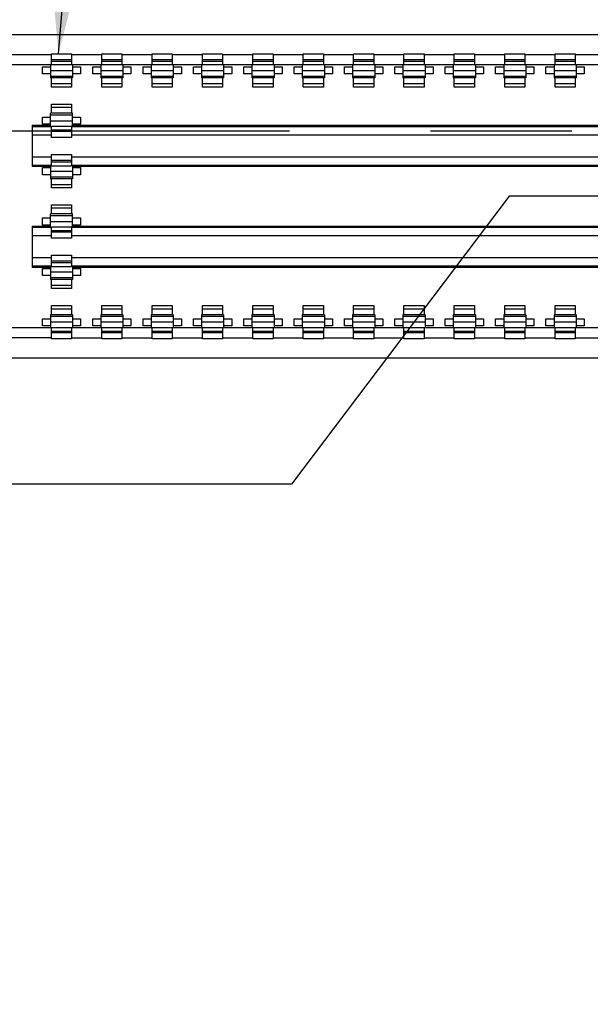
# Model space of a CAD drawing. Header units: inches. Extents: x -4.5 to 34, y 0 to 22.
# Tile 31 of 41: x 23.802 to 24.368, y 15.172 to 16.149. Entities that reach past the tile are written whole.
import ezdxf

# ---------------------------------------------------------------- set-up
doc = ezdxf.new("R2010")
doc.units = ezdxf.units.IN
doc.header["$LTSCALE"] = 1.87
doc.header["$MEASUREMENT"] = 0
doc.linetypes.add('CENTER', pattern=[0.6, 0.375, -0.075, 0.075, -0.075])
doc.layers.get('0').update_dxf_attribs({"linetype": 'CONTINUOUS'})
for name, color, linetype in [('02___PRT_ALL_AXES', 7, 'CONTINUOUS'), ('DETAIL', 7, 'CONTINUOUS'), ('DIMENSIONS', 7, 'CONTINUOUS')]:
    doc.layers.add(name, color=color, linetype=linetype)
doc.styles.get("Standard").update_dxf_attribs({"font": 'txt', "width": 0.8})
doc.dimstyles.new('DIMSTYLE_2', dxfattribs={"dimtxt": 0.125, "dimasz": 0.18, "dimexe": 0.125, "dimexo": 0.0625, "dimgap": 0.09, "dimtad": 0, "dimtih": 1, "dimtoh": 1, "dimdec": 3, "dimzin": 4, "dimdsep": 46, "dimtxsty": 'STANDARD', "dimblk": '_FILLED', "dimblk1": '_FILLED', "dimblk2": '_FILLED', "dimcen": 0.09, "dimadec": 0, "dimazin": 0, "dimtp": 0.01, "dimtm": 0.01, "dimtfac": 1, "dimtdec": 3, "dimtofl": 0, "dimtmove": 0, "dimatfit": 3, "dimldrblk": '_FILLED', "dimfxl": 1, "dimtolj": 1, "dimtzin": 4, "dimarcsym": 0})
doc.dimstyles.get("Standard").update_dxf_attribs({"dimtxt": 0.125, "dimasz": 0.18, "dimexe": 0.125, "dimexo": 0.0625, "dimgap": 0.09, "dimtad": 0, "dimtih": 1, "dimtoh": 1, "dimdec": 3, "dimzin": 4, "dimdsep": 46, "dimtxsty": 'STANDARD', "dimblk": '_FILLED', "dimblk1": '_FILLED', "dimblk2": '_FILLED', "dimcen": 0.09, "dimadec": 0, "dimazin": 0, "dimtol": 1, "dimtp": 0.01, "dimtm": 0.01, "dimtfac": 1, "dimtdec": 3, "dimtofl": 0, "dimtmove": 0, "dimatfit": 3, "dimldrblk": '_FILLED', "dimfxl": 1, "dimtolj": 1, "dimtzin": 4, "dimarcsym": 0})

# ---------------------------------------------------------------- blocks, each defined once
blk = doc.blocks.new('*D60')
at = {"layer": 'DIMENSIONS', "color": 2, "linetype": 'CONTINUOUS'}
for p, q in [((24.28778, 15.97401), (24.07146, 15.68826)), ((24.63053, 15.97401), (24.28778, 15.97401)), ((24.07146, 15.68826), (22.50494, 15.68826))]:
    blk.add_line(p, q, dxfattribs=at)
at = {"layer": 'DIMENSIONS', "color": 2, "linetype": 'CONTINUOUS', "insert": (22.44244, 15.75076), "char_height": 0.125, "width": 1.325, "attachment_point": 3, "line_spacing_factor": 0.9}
blk.add_mtext('3.809{\\Ftxt.shx;\\W1.000000;\\H0.125000; }[96.75]', dxfattribs=at)
blk = doc.blocks.new('_FILLED')
at = {"color": 0, "linetype": 'BYBLOCK'}
blk.add_solid([(0, 0), (-1, 0.1736), (-1, -0.1736)], dxfattribs=at)
blk = doc.blocks.new('*D64')
at = {"layer": 'DIMENSIONS', "color": 2, "linetype": 'CONTINUOUS'}
blk.add_line((24.81805, 16.16153), (24.81805, 16.90251), dxfattribs=at)
at = {"layer": 'DIMENSIONS', "color": 2, "linetype": 'CONTINUOUS', "insert": (24.75555, 16.96501), "char_height": 0.125, "width": 1.325, "attachment_point": 1, "rotation": 90, "line_spacing_factor": 0.9}
blk.add_mtext('1.576{\\Ftxt.shx;\\W1.000000;\\H0.125000; }[40.03]', dxfattribs=at)

msp = doc.modelspace()

# ---------------------------------------------------------------- linework, layer by layer
at = {"color": 7, "linetype": 'CONTINUOUS'}
for p, q in [((23.72019, 16.13435), (25.94919, 16.13435)), ((23.83319, 16.11435), (23.74319, 16.11435)), ((23.83319, 16.10435), (23.83319, 16.11535)), ((23.83319, 16.11535), (23.85319, 16.11535)), ((23.85319, 16.11535), (23.85319, 16.10435)), ((23.88319, 16.11435), (23.85319, 16.11435)), ((23.88319, 16.10435), (23.88319, 16.11535)), ((23.88319, 16.11535), (23.90319, 16.11535)), ((23.90319, 16.11535), (23.90319, 16.10435)), ((23.93319, 16.11435), (23.90319, 16.11435)), ((23.93319, 16.10435), (23.93319, 16.11535)), ((23.93319, 16.11535), (23.95319, 16.11535)), ((23.95319, 16.11535), (23.95319, 16.10435)), ((23.98319, 16.11435), (23.95319, 16.11435)), ((23.98319, 16.10435), (23.98319, 16.11535)), ((23.98319, 16.11535), (24.00319, 16.11535)), ((24.00319, 16.11535), (24.00319, 16.10435)), ((24.03319, 16.11435), (24.00319, 16.11435)), ((24.03319, 16.10435), (24.03319, 16.11535)), ((24.03319, 16.11535), (24.05319, 16.11535)), ((24.05319, 16.11535), (24.05319, 16.10435)), ((24.08319, 16.11435), (24.05319, 16.11435)), ((24.08319, 16.10435), (24.08319, 16.11535)), ((24.08319, 16.11535), (24.10319, 16.11535)), ((24.10319, 16.11535), (24.10319, 16.10435)), ((24.13319, 16.11435), (24.10319, 16.11435)), ((24.13319, 16.10435), (24.13319, 16.11535)), ((24.13319, 16.11535), (24.15319, 16.11535)), ((24.15319, 16.11535), (24.15319, 16.10435)), ((24.18319, 16.11435), (24.15319, 16.11435)), ((24.18319, 16.10435), (24.18319, 16.11535)), ((24.18319, 16.11535), (24.20319, 16.11535)), ((24.20319, 16.11535), (24.20319, 16.10435)), ((24.23319, 16.11435), (24.20319, 16.11435)), ((24.23319, 16.10435), (24.23319, 16.11535)), ((24.23319, 16.11535), (24.25319, 16.11535)), ((24.25319, 16.11535), (24.25319, 16.10435)), ((24.28319, 16.11435), (24.25319, 16.11435)), ((24.28319, 16.10435), (24.28319, 16.11535)), ((24.28319, 16.11535), (24.30319, 16.11535)), ((24.30319, 16.11535), (24.30319, 16.10435)), ((24.33319, 16.11435), (24.30319, 16.11435)), ((24.33319, 16.10435), (24.33319, 16.11535)), ((24.33319, 16.11535), (24.35319, 16.11535)), ((24.35319, 16.11535), (24.35319, 16.10435)), ((24.38319, 16.11435), (24.35319, 16.11435)), ((25.92319, 16.10435), (23.75319, 16.10435)), ((23.83219, 16.10418), (23.83219, 16.09135)), ((23.85319, 16.10935), (23.83319, 16.10935)), ((23.83319, 16.10809), (23.85319, 16.10809)), ((23.85419, 16.10418), (23.85419, 16.09138)), ((23.88219, 16.10418), (23.88219, 16.09135)), ((23.90319, 16.10935), (23.88319, 16.10935)), ((23.88319, 16.10809), (23.90319, 16.10809)), ((23.90419, 16.10418), (23.90419, 16.09138)), ((23.93219, 16.10418), (23.93219, 16.09135)), ((23.95319, 16.10935), (23.93319, 16.10935)), ((23.93319, 16.10809), (23.95319, 16.10809)), ((23.95419, 16.10418), (23.95419, 16.09138)), ((23.98219, 16.10418), (23.98219, 16.09135)), ((24.00319, 16.10935), (23.98319, 16.10935)), ((23.98319, 16.10809), (24.00319, 16.10809)), ((24.00419, 16.10418), (24.00419, 16.09138)), ((24.03219, 16.10418), (24.03219, 16.09135)), ((24.05319, 16.10935), (24.03319, 16.10935)), ((24.03319, 16.10809), (24.05319, 16.10809)), ((24.05419, 16.10418), (24.05419, 16.09138)), ((24.08219, 16.10418), (24.08219, 16.09135)), ((24.10319, 16.10935), (24.08319, 16.10935)), ((24.08319, 16.10809), (24.10319, 16.10809)), ((24.10419, 16.10418), (24.10419, 16.09138)), ((24.13219, 16.10418), (24.13219, 16.09135)), ((24.15319, 16.10935), (24.13319, 16.10935)), ((24.13319, 16.10809), (24.15319, 16.10809)), ((24.15419, 16.10418), (24.15419, 16.09138)), ((24.18219, 16.10418), (24.18219, 16.09135)), ((24.20319, 16.10935), (24.18319, 16.10935)), ((24.18319, 16.10809), (24.20319, 16.10809)), ((24.20419, 16.10418), (24.20419, 16.09138)), ((24.23219, 16.10418), (24.23219, 16.09135)), ((24.25319, 16.10935), (24.23319, 16.10935)), ((24.23319, 16.10809), (24.25319, 16.10809)), ((24.25419, 16.10418), (24.25419, 16.09138)), ((24.28219, 16.10418), (24.28219, 16.09135)), ((24.30319, 16.10935), (24.28319, 16.10935)), ((24.28319, 16.10809), (24.30319, 16.10809)), ((24.30419, 16.10418), (24.30419, 16.09138)), ((24.33219, 16.10418), (24.33219, 16.09135)), ((24.35319, 16.10935), (24.33319, 16.10935)), ((24.33319, 16.10809), (24.35319, 16.10809)), ((24.35419, 16.10418), (24.35419, 16.09138)), ((23.82419, 16.09535), (23.82419, 16.10235)), ((23.82419, 16.10235), (23.83219, 16.10235)), ((23.83219, 16.09535), (23.82419, 16.09535)), ((23.83219, 16.09884), (23.85419, 16.09884)), ((23.85419, 16.10235), (23.86219, 16.10235)), ((23.86219, 16.09535), (23.85419, 16.09535)), ((23.86219, 16.10235), (23.86219, 16.09535)), ((23.87419, 16.09535), (23.87419, 16.10235)), ((23.87419, 16.10235), (23.88219, 16.10235)), ((23.88219, 16.09535), (23.87419, 16.09535)), ((23.88219, 16.09884), (23.90419, 16.09884)), ((23.90419, 16.10235), (23.91219, 16.10235)), ((23.91219, 16.09535), (23.90419, 16.09535)), ((23.91219, 16.10235), (23.91219, 16.09535)), ((23.92419, 16.09535), (23.92419, 16.10235)), ((23.92419, 16.10235), (23.93219, 16.10235)), ((23.93219, 16.09535), (23.92419, 16.09535)), ((23.93219, 16.09884), (23.95419, 16.09884)), ((23.95419, 16.10235), (23.96219, 16.10235)), ((23.96219, 16.09535), (23.95419, 16.09535)), ((23.96219, 16.10235), (23.96219, 16.09535)), ((23.97419, 16.09535), (23.97419, 16.10235)), ((23.97419, 16.10235), (23.98219, 16.10235)), ((23.98219, 16.09535), (23.97419, 16.09535)), ((23.98219, 16.09884), (24.00419, 16.09884)), ((24.00419, 16.10235), (24.01219, 16.10235)), ((24.01219, 16.09535), (24.00419, 16.09535)), ((24.01219, 16.10235), (24.01219, 16.09535)), ((24.02419, 16.09535), (24.02419, 16.10235)), ((24.02419, 16.10235), (24.03219, 16.10235)), ((24.03219, 16.09535), (24.02419, 16.09535)), ((24.03219, 16.09884), (24.05419, 16.09884)), ((24.05419, 16.10235), (24.06219, 16.10235)), ((24.06219, 16.09535), (24.05419, 16.09535)), ((24.06219, 16.10235), (24.06219, 16.09535)), ((24.07419, 16.09535), (24.07419, 16.10235)), ((24.07419, 16.10235), (24.08219, 16.10235)), ((24.08219, 16.09535), (24.07419, 16.09535)), ((24.08219, 16.09884), (24.10419, 16.09884)), ((24.10419, 16.10235), (24.11219, 16.10235)), ((24.11219, 16.09535), (24.10419, 16.09535)), ((24.11219, 16.10235), (24.11219, 16.09535)), ((24.12419, 16.09535), (24.12419, 16.10235)), ((24.12419, 16.10235), (24.13219, 16.10235)), ((24.13219, 16.09535), (24.12419, 16.09535)), ((24.13219, 16.09884), (24.15419, 16.09884)), ((24.15419, 16.10235), (24.16219, 16.10235)), ((24.16219, 16.09535), (24.15419, 16.09535)), ((24.16219, 16.10235), (24.16219, 16.09535)), ((24.17419, 16.09535), (24.17419, 16.10235)), ((24.17419, 16.10235), (24.18219, 16.10235)), ((24.18219, 16.09535), (24.17419, 16.09535)), ((24.18219, 16.09884), (24.20419, 16.09884)), ((24.20419, 16.10235), (24.21219, 16.10235)), ((24.21219, 16.09535), (24.20419, 16.09535)), ((24.21219, 16.10235), (24.21219, 16.09535)), ((24.22419, 16.09535), (24.22419, 16.10235)), ((24.22419, 16.10235), (24.23219, 16.10235)), ((24.23219, 16.09535), (24.22419, 16.09535)), ((24.23219, 16.09884), (24.25419, 16.09884)), ((24.25419, 16.10235), (24.26219, 16.10235)), ((24.26219, 16.09535), (24.25419, 16.09535)), ((24.26219, 16.10235), (24.26219, 16.09535)), ((24.27419, 16.09535), (24.27419, 16.10235)), ((24.27419, 16.10235), (24.28219, 16.10235)), ((24.28219, 16.09535), (24.27419, 16.09535)), ((24.28219, 16.09884), (24.30419, 16.09884)), ((24.30419, 16.10235), (24.31219, 16.10235)), ((24.31219, 16.09535), (24.30419, 16.09535)), ((24.31219, 16.10235), (24.31219, 16.09535)), ((24.32419, 16.09535), (24.32419, 16.10235)), ((24.32419, 16.10235), (24.33219, 16.10235)), ((24.33219, 16.09535), (24.32419, 16.09535)), ((24.33219, 16.09884), (24.35419, 16.09884)), ((24.35419, 16.10235), (24.36219, 16.10235)), ((24.36219, 16.09535), (24.35419, 16.09535)), ((24.36219, 16.10235), (24.36219, 16.09535)), ((23.85419, 16.09289), (23.83219, 16.09289)), ((23.85419, 16.09135), (23.83219, 16.09135)), ((23.83319, 16.08235), (23.83319, 16.09135)), ((23.85319, 16.08535), (23.83319, 16.08535)), ((23.85319, 16.09135), (23.85319, 16.08235)), ((23.90419, 16.09289), (23.88219, 16.09289)), ((23.90419, 16.09135), (23.88219, 16.09135)), ((23.88319, 16.08235), (23.88319, 16.09135)), ((23.90319, 16.08535), (23.88319, 16.08535)), ((23.90319, 16.09135), (23.90319, 16.08235)), ((23.95419, 16.09289), (23.93219, 16.09289)), ((23.95419, 16.09135), (23.93219, 16.09135)), ((23.93319, 16.08235), (23.93319, 16.09135)), ((23.95319, 16.08535), (23.93319, 16.08535)), ((23.95319, 16.09135), (23.95319, 16.08235)), ((24.00419, 16.09289), (23.98219, 16.09289)), ((24.00419, 16.09135), (23.98219, 16.09135)), ((23.98319, 16.08235), (23.98319, 16.09135)), ((24.00319, 16.08535), (23.98319, 16.08535)), ((24.00319, 16.09135), (24.00319, 16.08235)), ((24.05419, 16.09289), (24.03219, 16.09289)), ((24.05419, 16.09135), (24.03219, 16.09135)), ((24.03319, 16.08235), (24.03319, 16.09135)), ((24.05319, 16.08535), (24.03319, 16.08535)), ((24.05319, 16.09135), (24.05319, 16.08235)), ((24.10419, 16.09289), (24.08219, 16.09289)), ((24.10419, 16.09135), (24.08219, 16.09135)), ((24.08319, 16.08235), (24.08319, 16.09135)), ((24.10319, 16.08535), (24.08319, 16.08535)), ((24.10319, 16.09135), (24.10319, 16.08235)), ((24.15419, 16.09289), (24.13219, 16.09289)), ((24.15419, 16.09135), (24.13219, 16.09135)), ((24.13319, 16.08235), (24.13319, 16.09135)), ((24.15319, 16.08535), (24.13319, 16.08535)), ((24.15319, 16.09135), (24.15319, 16.08235)), ((24.20419, 16.09289), (24.18219, 16.09289)), ((24.20419, 16.09135), (24.18219, 16.09135)), ((24.18319, 16.08235), (24.18319, 16.09135)), ((24.20319, 16.08535), (24.18319, 16.08535)), ((24.20319, 16.09135), (24.20319, 16.08235)), ((24.25419, 16.09289), (24.23219, 16.09289)), ((24.25419, 16.09135), (24.23219, 16.09135)), ((24.23319, 16.08235), (24.23319, 16.09135)), ((24.25319, 16.08535), (24.23319, 16.08535)), ((24.25319, 16.09135), (24.25319, 16.08235)), ((24.30419, 16.09289), (24.28219, 16.09289)), ((24.30419, 16.09135), (24.28219, 16.09135)), ((24.28319, 16.08235), (24.28319, 16.09135)), ((24.30319, 16.08535), (24.28319, 16.08535)), ((24.30319, 16.09135), (24.30319, 16.08235)), ((24.35419, 16.09289), (24.33219, 16.09289)), ((24.35419, 16.09135), (24.33219, 16.09135)), ((24.33319, 16.08235), (24.33319, 16.09135)), ((24.35319, 16.08535), (24.33319, 16.08535)), ((24.35319, 16.09135), (24.35319, 16.08235)), ((23.85319, 16.08235), (23.83319, 16.08235)), ((23.90319, 16.08235), (23.88319, 16.08235)), ((23.95319, 16.08235), (23.93319, 16.08235)), ((24.00319, 16.08235), (23.98319, 16.08235)), ((24.05319, 16.08235), (24.03319, 16.08235)), ((24.10319, 16.08235), (24.08319, 16.08235)), ((24.15319, 16.08235), (24.13319, 16.08235)), ((24.20319, 16.08235), (24.18319, 16.08235)), ((24.25319, 16.08235), (24.23319, 16.08235)), ((24.30319, 16.08235), (24.28319, 16.08235)), ((24.35319, 16.08235), (24.33319, 16.08235)), ((23.83319, 16.05635), (23.83319, 16.06535)), ((23.83319, 16.06535), (23.85319, 16.06535)), ((23.85319, 16.06535), (23.85319, 16.05635)), ((23.85419, 16.05635), (23.83219, 16.05635)), ((23.83219, 16.04353), (23.83219, 16.05633)), ((23.83219, 16.05482), (23.85419, 16.05482)), ((23.83319, 16.06235), (23.85319, 16.06235)), ((23.85419, 16.04353), (23.85419, 16.05633)), ((23.82419, 16.04535), (23.82419, 16.05235)), ((23.82419, 16.05235), (23.83219, 16.05235)), ((23.83219, 16.04535), (23.82419, 16.04535)), ((23.83219, 16.04887), (23.85419, 16.04887)), ((23.85419, 16.05235), (23.86219, 16.05235)), ((23.86219, 16.04535), (23.85419, 16.04535)), ((23.86219, 16.05235), (23.86219, 16.04535)), ((23.81419, 16.04435), (23.81419, 16.00335)), ((23.81419, 16.04435), (23.83219, 16.04435)), ((23.83319, 16.04296), (23.81419, 16.04296)), ((23.81419, 16.03496), (23.83319, 16.03496)), ((23.83319, 16.04353), (23.85319, 16.04353)), ((23.83319, 16.03235), (23.83319, 16.04296)), ((23.85319, 16.03961), (23.83319, 16.03961)), ((23.85319, 16.03835), (23.83319, 16.03835)), ((23.85319, 16.04296), (23.85319, 16.03235)), ((25.78319, 16.04295), (23.85319, 16.04296)), ((23.85319, 16.03496), (25.78319, 16.03495)), ((23.85419, 16.04435), (25.78219, 16.04435)), ((23.85319, 16.03235), (23.83319, 16.03235)), ((23.83319, 16.01275), (23.81419, 16.01275)), ((23.83319, 16.00475), (23.83319, 16.01535)), ((23.83319, 16.01535), (23.85319, 16.01535)), ((23.85319, 16.00935), (23.83319, 16.00935)), ((23.83319, 16.00809), (23.85319, 16.00809)), ((23.85319, 16.01535), (23.85319, 16.00475)), ((25.78319, 16.01275), (23.85319, 16.01275)), ((23.81419, 16.00475), (23.83319, 16.00475)), ((23.83219, 16.00335), (23.81419, 16.00335)), ((23.82419, 15.99535), (23.82419, 16.00235)), ((23.82419, 16.00235), (23.83219, 16.00235)), ((23.83219, 16.00418), (23.83219, 15.99135)), ((23.83219, 15.99884), (23.85419, 15.99884)), ((23.83319, 16.00418), (23.85319, 16.00418)), ((23.85319, 16.00475), (25.78319, 16.00475)), ((23.85419, 16.00418), (23.85419, 15.99138)), ((25.78219, 16.00335), (23.85419, 16.00335)), ((23.85419, 16.00235), (23.86219, 16.00235)), ((23.86219, 16.00235), (23.86219, 15.99535)), ((23.83219, 15.99535), (23.82419, 15.99535)), ((23.85419, 15.99289), (23.83219, 15.99289)), ((23.85419, 15.99135), (23.83219, 15.99135)), ((23.83319, 15.98235), (23.83319, 15.99135)), ((23.85319, 15.99135), (23.85319, 15.98235)), ((23.86219, 15.99535), (23.85419, 15.99535)), ((23.85319, 15.98535), (23.83319, 15.98535)), ((23.85319, 15.98235), (23.83319, 15.98235)), ((23.83319, 15.95635), (23.83319, 15.96535)), ((23.83319, 15.96535), (23.85319, 15.96535)), ((23.83319, 15.96235), (23.85319, 15.96235)), ((23.85319, 15.96535), (23.85319, 15.95635)), ((23.82419, 15.94535), (23.82419, 15.95235)), ((23.82419, 15.95235), (23.83219, 15.95235)), ((23.85419, 15.95635), (23.83219, 15.95635)), ((23.83219, 15.94353), (23.83219, 15.95633)), ((23.83219, 15.95482), (23.85419, 15.95482)), ((23.83219, 15.94887), (23.85419, 15.94887)), ((23.85419, 15.94353), (23.85419, 15.95633)), ((23.85419, 15.95235), (23.86219, 15.95235)), ((23.86219, 15.95235), (23.86219, 15.94535)), ((23.81419, 15.94435), (23.81419, 15.90335)), ((23.81419, 15.94435), (23.83219, 15.94435)), ((23.83319, 15.94296), (23.81419, 15.94296)), ((23.83219, 15.94535), (23.82419, 15.94535)), ((23.83319, 15.94353), (23.85319, 15.94353)), ((23.83319, 15.93235), (23.83319, 15.94296)), ((23.85319, 15.93961), (23.83319, 15.93961)), ((23.85319, 15.93835), (23.83319, 15.93835)), ((23.85319, 15.94296), (23.85319, 15.93235)), ((25.78319, 15.94295), (23.85319, 15.94296)), ((23.86219, 15.94535), (23.85419, 15.94535)), ((23.85419, 15.94435), (25.78219, 15.94435)), ((23.81419, 15.93496), (23.83319, 15.93496)), ((23.85319, 15.93235), (23.83319, 15.93235)), ((23.85319, 15.93496), (25.78319, 15.93495)), ((23.83319, 15.91275), (23.81419, 15.91275)), ((23.83319, 15.90475), (23.83319, 15.91535)), ((23.83319, 15.91535), (23.85319, 15.91535)), ((23.85319, 15.90935), (23.83319, 15.90935)), ((23.83319, 15.90809), (23.85319, 15.90809)), ((23.85319, 15.91535), (23.85319, 15.90475)), ((25.78319, 15.91275), (23.85319, 15.91275)), ((23.81419, 15.90475), (23.83319, 15.90475)), ((23.83219, 15.90335), (23.81419, 15.90335)), ((23.82419, 15.89535), (23.82419, 15.90235)), ((23.82419, 15.90235), (23.83219, 15.90235)), ((23.83219, 15.90418), (23.83219, 15.89135)), ((23.83219, 15.89884), (23.85419, 15.89884)), ((23.83319, 15.90418), (23.85319, 15.90418)), ((23.85319, 15.90475), (25.78319, 15.90475)), ((23.85419, 15.90418), (23.85419, 15.89138)), ((25.78219, 15.90335), (23.85419, 15.90335)), ((23.85419, 15.90235), (23.86219, 15.90235)), ((23.86219, 15.90235), (23.86219, 15.89535)), ((23.83219, 15.89535), (23.82419, 15.89535)), ((23.85419, 15.89289), (23.83219, 15.89289)), ((23.85419, 15.89135), (23.83219, 15.89135)), ((23.83319, 15.88235), (23.83319, 15.89135)), ((23.85319, 15.89135), (23.85319, 15.88235)), ((23.86219, 15.89535), (23.85419, 15.89535)), ((23.85319, 15.88535), (23.83319, 15.88535)), ((23.85319, 15.88235), (23.83319, 15.88235)), ((23.83319, 15.85635), (23.83319, 15.86535)), ((23.83319, 15.86535), (23.85319, 15.86535)), ((23.83319, 15.86235), (23.85319, 15.86235)), ((23.85319, 15.86535), (23.85319, 15.85635)), ((23.88319, 15.85635), (23.88319, 15.86535)), ((23.88319, 15.86535), (23.90319, 15.86535)), ((23.88319, 15.86235), (23.90319, 15.86235)), ((23.90319, 15.86535), (23.90319, 15.85635)), ((23.93319, 15.85635), (23.93319, 15.86535)), ((23.93319, 15.86535), (23.95319, 15.86535)), ((23.93319, 15.86235), (23.95319, 15.86235)), ((23.95319, 15.86535), (23.95319, 15.85635)), ((23.98319, 15.85635), (23.98319, 15.86535)), ((23.98319, 15.86535), (24.00319, 15.86535)), ((23.98319, 15.86235), (24.00319, 15.86235)), ((24.00319, 15.86535), (24.00319, 15.85635)), ((24.03319, 15.85635), (24.03319, 15.86535)), ((24.03319, 15.86535), (24.05319, 15.86535)), ((24.03319, 15.86235), (24.05319, 15.86235)), ((24.05319, 15.86535), (24.05319, 15.85635)), ((24.08319, 15.85635), (24.08319, 15.86535)), ((24.08319, 15.86535), (24.10319, 15.86535)), ((24.08319, 15.86235), (24.10319, 15.86235)), ((24.10319, 15.86535), (24.10319, 15.85635)), ((24.13319, 15.85635), (24.13319, 15.86535)), ((24.13319, 15.86535), (24.15319, 15.86535)), ((24.13319, 15.86235), (24.15319, 15.86235)), ((24.15319, 15.86535), (24.15319, 15.85635)), ((24.18319, 15.85635), (24.18319, 15.86535)), ((24.18319, 15.86535), (24.20319, 15.86535)), ((24.18319, 15.86235), (24.20319, 15.86235)), ((24.20319, 15.86535), (24.20319, 15.85635)), ((24.23319, 15.85635), (24.23319, 15.86535)), ((24.23319, 15.86535), (24.25319, 15.86535)), ((24.23319, 15.86235), (24.25319, 15.86235)), ((24.25319, 15.86535), (24.25319, 15.85635)), ((24.28319, 15.85635), (24.28319, 15.86535)), ((24.28319, 15.86535), (24.30319, 15.86535)), ((24.28319, 15.86235), (24.30319, 15.86235)), ((24.30319, 15.86535), (24.30319, 15.85635)), ((24.33319, 15.85635), (24.33319, 15.86535)), ((24.33319, 15.86535), (24.35319, 15.86535)), ((24.33319, 15.86235), (24.35319, 15.86235)), ((24.35319, 15.86535), (24.35319, 15.85635)), ((23.82419, 15.84535), (23.82419, 15.85235)), ((23.82419, 15.85235), (23.83219, 15.85235)), ((23.83219, 15.85635), (23.83219, 15.84353)), ((23.85419, 15.85635), (23.83219, 15.85635)), ((23.83219, 15.85482), (23.85419, 15.85482)), ((23.85419, 15.85635), (23.85419, 15.84353)), ((23.85419, 15.85235), (23.86219, 15.85235)), ((23.86219, 15.85235), (23.86219, 15.84535)), ((23.87419, 15.84535), (23.87419, 15.85235)), ((23.87419, 15.85235), (23.88219, 15.85235)), ((23.88219, 15.85635), (23.88219, 15.84353)), ((23.90419, 15.85635), (23.88219, 15.85635)), ((23.88219, 15.85482), (23.90419, 15.85482)), ((23.90419, 15.85635), (23.90419, 15.84353)), ((23.90419, 15.85235), (23.91219, 15.85235)), ((23.91219, 15.85235), (23.91219, 15.84535)), ((23.92419, 15.84535), (23.92419, 15.85235)), ((23.92419, 15.85235), (23.93219, 15.85235)), ((23.93219, 15.85635), (23.93219, 15.84353)), ((23.95419, 15.85635), (23.93219, 15.85635)), ((23.93219, 15.85482), (23.95419, 15.85482)), ((23.95419, 15.85635), (23.95419, 15.84353)), ((23.95419, 15.85235), (23.96219, 15.85235)), ((23.96219, 15.85235), (23.96219, 15.84535)), ((23.97419, 15.84535), (23.97419, 15.85235)), ((23.97419, 15.85235), (23.98219, 15.85235)), ((23.98219, 15.85635), (23.98219, 15.84353)), ((24.00419, 15.85635), (23.98219, 15.85635)), ((23.98219, 15.85482), (24.00419, 15.85482)), ((24.00419, 15.85635), (24.00419, 15.84353)), ((24.00419, 15.85235), (24.01219, 15.85235)), ((24.01219, 15.85235), (24.01219, 15.84535)), ((24.02419, 15.84535), (24.02419, 15.85235)), ((24.02419, 15.85235), (24.03219, 15.85235)), ((24.03219, 15.85635), (24.03219, 15.84353)), ((24.05419, 15.85635), (24.03219, 15.85635)), ((24.03219, 15.85482), (24.05419, 15.85482)), ((24.05419, 15.85635), (24.05419, 15.84353)), ((24.05419, 15.85235), (24.06219, 15.85235)), ((24.06219, 15.85235), (24.06219, 15.84535)), ((24.07419, 15.84535), (24.07419, 15.85235)), ((24.07419, 15.85235), (24.08219, 15.85235)), ((24.08219, 15.85635), (24.08219, 15.84353)), ((24.10419, 15.85635), (24.08219, 15.85635)), ((24.08219, 15.85482), (24.10419, 15.85482)), ((24.10419, 15.85635), (24.10419, 15.84353)), ((24.10419, 15.85235), (24.11219, 15.85235)), ((24.11219, 15.85235), (24.11219, 15.84535)), ((24.12419, 15.84535), (24.12419, 15.85235)), ((24.12419, 15.85235), (24.13219, 15.85235)), ((24.13219, 15.85635), (24.13219, 15.84353)), ((24.15419, 15.85635), (24.13219, 15.85635)), ((24.13219, 15.85482), (24.15419, 15.85482)), ((24.15419, 15.85635), (24.15419, 15.84353)), ((24.15419, 15.85235), (24.16219, 15.85235)), ((24.16219, 15.85235), (24.16219, 15.84535)), ((24.17419, 15.84535), (24.17419, 15.85235)), ((24.17419, 15.85235), (24.18219, 15.85235)), ((24.18219, 15.85635), (24.18219, 15.84353)), ((24.20419, 15.85635), (24.18219, 15.85635)), ((24.18219, 15.85482), (24.20419, 15.85482)), ((24.20419, 15.85635), (24.20419, 15.84353)), ((24.20419, 15.85235), (24.21219, 15.85235)), ((24.21219, 15.85235), (24.21219, 15.84535)), ((24.22419, 15.84535), (24.22419, 15.85235)), ((24.22419, 15.85235), (24.23219, 15.85235)), ((24.23219, 15.85635), (24.23219, 15.84353)), ((24.25419, 15.85635), (24.23219, 15.85635)), ((24.23219, 15.85482), (24.25419, 15.85482)), ((24.25419, 15.85635), (24.25419, 15.84353)), ((24.25419, 15.85235), (24.26219, 15.85235)), ((24.26219, 15.85235), (24.26219, 15.84535)), ((24.27419, 15.84535), (24.27419, 15.85235)), ((24.27419, 15.85235), (24.28219, 15.85235)), ((24.28219, 15.85635), (24.28219, 15.84353)), ((24.30419, 15.85635), (24.28219, 15.85635)), ((24.28219, 15.85482), (24.30419, 15.85482)), ((24.30419, 15.85635), (24.30419, 15.84353)), ((24.30419, 15.85235), (24.31219, 15.85235)), ((24.31219, 15.85235), (24.31219, 15.84535)), ((24.32419, 15.84535), (24.32419, 15.85235)), ((24.32419, 15.85235), (24.33219, 15.85235)), ((24.33219, 15.85635), (24.33219, 15.84353)), ((24.35419, 15.85635), (24.33219, 15.85635)), ((24.33219, 15.85482), (24.35419, 15.85482)), ((24.35419, 15.85635), (24.35419, 15.84353)), ((24.35419, 15.85235), (24.36219, 15.85235)), ((24.36219, 15.85235), (24.36219, 15.84535)), ((25.92319, 15.84335), (23.75319, 15.84335)), ((23.83219, 15.84535), (23.82419, 15.84535)), ((23.85419, 15.84887), (23.83219, 15.84887)), ((23.83319, 15.83235), (23.83319, 15.84335)), ((23.85319, 15.83961), (23.83319, 15.83961)), ((23.85319, 15.84335), (23.85319, 15.83235)), ((23.86219, 15.84535), (23.85419, 15.84535)), ((23.88219, 15.84535), (23.87419, 15.84535)), ((23.90419, 15.84887), (23.88219, 15.84887)), ((23.88319, 15.83235), (23.88319, 15.84335)), ((23.90319, 15.83961), (23.88319, 15.83961)), ((23.90319, 15.84335), (23.90319, 15.83235)), ((23.91219, 15.84535), (23.90419, 15.84535)), ((23.93219, 15.84535), (23.92419, 15.84535)), ((23.95419, 15.84887), (23.93219, 15.84887)), ((23.93319, 15.83235), (23.93319, 15.84335)), ((23.95319, 15.83961), (23.93319, 15.83961)), ((23.95319, 15.84335), (23.95319, 15.83235)), ((23.96219, 15.84535), (23.95419, 15.84535)), ((23.98219, 15.84535), (23.97419, 15.84535)), ((24.00419, 15.84887), (23.98219, 15.84887)), ((23.98319, 15.83235), (23.98319, 15.84335)), ((24.00319, 15.83961), (23.98319, 15.83961)), ((24.00319, 15.84335), (24.00319, 15.83235)), ((24.01219, 15.84535), (24.00419, 15.84535)), ((24.03219, 15.84535), (24.02419, 15.84535)), ((24.05419, 15.84887), (24.03219, 15.84887)), ((24.03319, 15.83235), (24.03319, 15.84335)), ((24.05319, 15.83961), (24.03319, 15.83961)), ((24.05319, 15.84335), (24.05319, 15.83235)), ((24.06219, 15.84535), (24.05419, 15.84535)), ((24.08219, 15.84535), (24.07419, 15.84535)), ((24.10419, 15.84887), (24.08219, 15.84887)), ((24.08319, 15.83235), (24.08319, 15.84335)), ((24.10319, 15.83961), (24.08319, 15.83961)), ((24.10319, 15.84335), (24.10319, 15.83235)), ((24.11219, 15.84535), (24.10419, 15.84535)), ((24.13219, 15.84535), (24.12419, 15.84535)), ((24.15419, 15.84887), (24.13219, 15.84887)), ((24.13319, 15.83235), (24.13319, 15.84335)), ((24.15319, 15.83961), (24.13319, 15.83961)), ((24.15319, 15.84335), (24.15319, 15.83235)), ((24.16219, 15.84535), (24.15419, 15.84535)), ((24.18219, 15.84535), (24.17419, 15.84535)), ((24.20419, 15.84887), (24.18219, 15.84887)), ((24.18319, 15.83235), (24.18319, 15.84335)), ((24.20319, 15.83961), (24.18319, 15.83961)), ((24.20319, 15.84335), (24.20319, 15.83235)), ((24.21219, 15.84535), (24.20419, 15.84535)), ((24.23219, 15.84535), (24.22419, 15.84535)), ((24.25419, 15.84887), (24.23219, 15.84887)), ((24.23319, 15.83235), (24.23319, 15.84335)), ((24.25319, 15.83961), (24.23319, 15.83961)), ((24.25319, 15.84335), (24.25319, 15.83235)), ((24.26219, 15.84535), (24.25419, 15.84535)), ((24.28219, 15.84535), (24.27419, 15.84535)), ((24.30419, 15.84887), (24.28219, 15.84887)), ((24.28319, 15.83235), (24.28319, 15.84335)), ((24.30319, 15.83961), (24.28319, 15.83961)), ((24.30319, 15.84335), (24.30319, 15.83235)), ((24.31219, 15.84535), (24.30419, 15.84535)), ((24.33219, 15.84535), (24.32419, 15.84535)), ((24.35419, 15.84887), (24.33219, 15.84887)), ((24.33319, 15.83235), (24.33319, 15.84335)), ((24.35319, 15.83961), (24.33319, 15.83961)), ((24.35319, 15.84335), (24.35319, 15.83235)), ((24.36219, 15.84535), (24.35419, 15.84535)), ((23.83319, 15.83335), (23.74319, 15.83335)), ((23.85319, 15.83835), (23.83319, 15.83835)), ((23.85319, 15.83235), (23.83319, 15.83235)), ((23.85319, 15.83335), (23.88319, 15.83335)), ((23.90319, 15.83835), (23.88319, 15.83835)), ((23.90319, 15.83235), (23.88319, 15.83235)), ((23.90319, 15.83335), (23.93319, 15.83335)), ((23.95319, 15.83835), (23.93319, 15.83835)), ((23.95319, 15.83235), (23.93319, 15.83235)), ((23.95319, 15.83335), (23.98319, 15.83335)), ((24.00319, 15.83835), (23.98319, 15.83835)), ((24.00319, 15.83235), (23.98319, 15.83235)), ((24.00319, 15.83335), (24.03319, 15.83335)), ((24.05319, 15.83835), (24.03319, 15.83835)), ((24.05319, 15.83235), (24.03319, 15.83235)), ((24.05319, 15.83335), (24.08319, 15.83335)), ((24.10319, 15.83835), (24.08319, 15.83835)), ((24.10319, 15.83235), (24.08319, 15.83235)), ((24.10319, 15.83335), (24.13319, 15.83335)), ((24.15319, 15.83835), (24.13319, 15.83835)), ((24.15319, 15.83235), (24.13319, 15.83235)), ((24.15319, 15.83335), (24.18319, 15.83335)), ((24.20319, 15.83835), (24.18319, 15.83835)), ((24.20319, 15.83235), (24.18319, 15.83235)), ((24.20319, 15.83335), (24.23319, 15.83335)), ((24.25319, 15.83835), (24.23319, 15.83835)), ((24.25319, 15.83235), (24.23319, 15.83235)), ((24.25319, 15.83335), (24.28319, 15.83335)), ((24.30319, 15.83835), (24.28319, 15.83835)), ((24.30319, 15.83235), (24.28319, 15.83235)), ((24.30319, 15.83335), (24.33319, 15.83335)), ((24.35319, 15.83835), (24.33319, 15.83835)), ((24.35319, 15.83235), (24.33319, 15.83235)), ((24.35319, 15.83335), (24.38319, 15.83335)), ((25.94919, 15.81335), (23.72019, 15.81335))]:
    msp.add_line(p, q, dxfattribs=at)
at = {"layer": '02___PRT_ALL_AXES', "color": 7, "linetype": 'CENTER'}
msp.add_line((23.36818, 16.03885), (26.14208, 16.03885), dxfattribs=at)

# ---------------------------------------------------------------- dimensions: what is measured, and where the dimension line sits
at = {"layer": 'DIMENSIONS', "color": 2, "linetype": 'CONTINUOUS'}
for feature_location, offset, dtype, origin, picture, middle in [((24.81805, 16.16153), (0, 0.74098), 1, (23.24203, 16.09903), '*D64', (24.81805, 17.62751)), ((24.63053, 15.97401), (-2.12559, -0.28575), 0, (24.69303, 12.16501), '*D60', (21.77994, 15.68826))]:
    dim = msp.add_ordinate_dim(feature_location=feature_location, offset=offset, dtype=dtype, origin=origin, dimstyle='DIMSTYLE_2', override={"dimtad": 1, "dimtih": 0, "dimtoh": 0}, dxfattribs=at)
    dim.commit()
    dim.dimension.update_dxf_attribs({"geometry": picture, "text_midpoint": middle})

# ---------------------------------------------------------------- leaders
at = {"layer": 'DETAIL', "color": 2, "linetype": 'CONTINUOUS'}
msp.add_leader([(23.84015, 16.11535), (23.91042, 16.96501), (24.09042, 16.96501)], dimstyle='STANDARD', override={"dimtad": 0}, dxfattribs=at)

doc.saveas('drawing.dxf')
